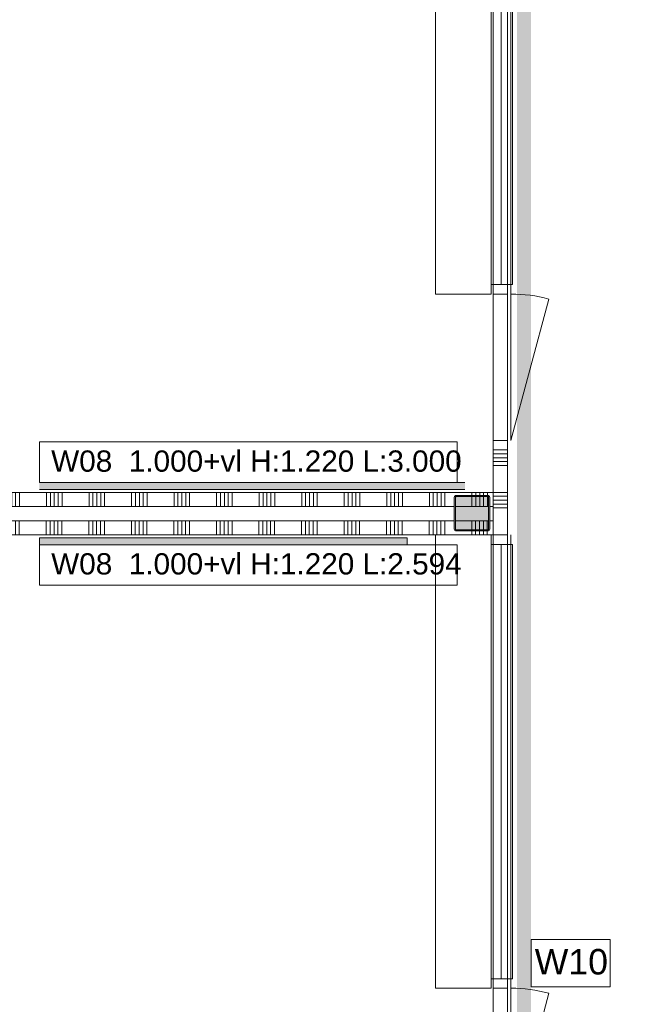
# Model space of a CAD drawing. Header units: millimetres. Extents: x -850 to 154668, y -80343 to 71019.
# Tile 119 of 147: x 5511 to 9795, y 52297 to 59246. Entities that reach past the tile are written whole.
import ezdxf

# ---------------------------------------------------------------- set-up
doc = ezdxf.new("R2010")
doc.units = ezdxf.units.MM
doc.header["$MEASUREMENT"] = 0
for name, color, linetype in [('Info Wandafwerking aanduiding', 7, 'Continuous'), ('New_22 NC Binnenwanden', 7, 'Continuous'), ('New_22 NC Binnenwanden Deuren', 7, 'Continuous'), ('New_22 NC Binnenwanden Doorsnede-arcering', 7, 'Continuous'), ('New_22 NC Binnenwanden Ramen', 7, 'Continuous'), ('New_42 Binnenwandafw', 7, 'Continuous'), ('New_42 Binnenwandafw Doorsnede-arcering', 7, 'Continuous'), ('New_Info Wandafwerking aanduiding', 7, 'Continuous'), ('New_Info Wandafwerking aanduiding Doorsnede-arcering', 7, 'Continuous'), ('New_Z Ruimtefuncties Zone omranding', 7, 'Continuous'), ('S-COLS-____-OTLN.RVT S', 7, 'Continuous'), ('S-COLS-____-OTLN.RVT S 2D arcering', 7, 'Continuous')]:
    doc.layers.add(name, color=color, linetype=linetype)
doc.styles.add('GENERATED_STYLE_1', font='arial.ttf')

# ---------------------------------------------------------------- blocks, each defined once
blk = doc.blocks.new('*X292')
at = {"layer": 'New_22 NC Binnenwanden Doorsnede-arcering', "color": 254, "linetype": 'Continuous', "lineweight": 0, "true_color": 0xe9ebeb}
for p, q in [((27.4, 55910), (27.4, 55874.9)), ((54.9, 55910), (54.9, 55885)), ((82.3, 55910), (82.3, 55885)), ((109.7, 55910), (109.7, 55885)), ((300, 55910), (300, 55810)), ((327.4, 55910), (327.4, 55810)), ((354.9, 55910), (354.9, 55810)), ((382.3, 55910), (382.3, 55810)), ((409.7, 55910), (409.7, 55810)), ((600, 55910), (600, 55810)), ((627.4, 55910), (627.4, 55810)), ((654.9, 55910), (654.9, 55810)), ((682.3, 55910), (682.3, 55810)), ((709.7, 55910), (709.7, 55810)), ((900, 55910), (900, 55810)), ((927.4, 55910), (927.4, 55810)), ((954.9, 55910), (954.9, 55810)), ((982.3, 55910), (982.3, 55810)), ((1009.7, 55910), (1009.7, 55810)), ((1200, 55910), (1200, 55810)), ((1227.4, 55910), (1227.4, 55810)), ((1254.9, 55910), (1254.9, 55810)), ((1282.3, 55910), (1282.3, 55810)), ((1309.7, 55910), (1309.7, 55810)), ((1500, 55910), (1500, 55810)), ((1527.4, 55910), (1527.4, 55810)), ((1554.9, 55910), (1554.9, 55810)), ((1582.3, 55910), (1582.3, 55810)), ((1609.7, 55910), (1609.7, 55810)), ((1800, 55910), (1800, 55810)), ((1827.4, 55910), (1827.4, 55810)), ((1854.9, 55910), (1854.9, 55810)), ((1882.3, 55910), (1882.3, 55810)), ((1909.7, 55910), (1909.7, 55810)), ((2100, 55910), (2100, 55810)), ((2127.4, 55910), (2127.4, 55810)), ((2154.9, 55910), (2154.9, 55810)), ((2182.3, 55910), (2182.3, 55810)), ((2209.7, 55910), (2209.7, 55810)), ((2400, 55910), (2400, 55810)), ((2427.4, 55910), (2427.4, 55810)), ((2454.9, 55910), (2454.9, 55810)), ((2482.3, 55910), (2482.3, 55810)), ((2509.7, 55910), (2509.7, 55810)), ((2700, 55910), (2700, 55810)), ((2727.4, 55910), (2727.4, 55810)), ((2754.9, 55910), (2754.9, 55810)), ((2782.3, 55910), (2782.3, 55810)), ((2809.7, 55910), (2809.7, 55810)), ((3000, 55910), (3000, 55810)), ((3027.4, 55910), (3027.4, 55810)), ((3054.9, 55910), (3054.9, 55810)), ((3082.3, 55910), (3082.3, 55810)), ((3109.7, 55910), (3109.7, 55810)), ((3300, 55910), (3300, 55810)), ((3327.4, 55910), (3327.4, 55810)), ((3354.9, 55910), (3354.9, 55810)), ((3382.3, 55910), (3382.3, 55810)), ((3409.7, 55910), (3409.7, 55810)), ((3600, 55910), (3600, 55810)), ((3627.4, 55910), (3627.4, 55810)), ((3654.9, 55910), (3654.9, 55810)), ((3682.3, 55910), (3682.3, 55810)), ((3709.7, 55910), (3709.7, 55810)), ((3900, 55910), (3900, 55810)), ((3927.4, 55910), (3927.4, 55810)), ((3954.9, 55910), (3954.9, 55810)), ((3982.3, 55910), (3982.3, 55810)), ((4009.7, 55910), (4009.7, 55810)), ((4200, 55910), (4200, 55810)), ((4227.4, 55910), (4227.4, 55810)), ((4254.9, 55910), (4254.9, 55810)), ((4282.3, 55910), (4282.3, 55810)), ((4309.7, 55910), (4309.7, 55810)), ((4500, 55910), (4500, 55810)), ((4527.4, 55910), (4527.4, 55810)), ((4554.9, 55910), (4554.9, 55810)), ((4582.3, 55910), (4582.3, 55810)), ((4609.7, 55910), (4609.7, 55810)), ((4800, 55910), (4800, 55810)), ((4827.4, 55910), (4827.4, 55810)), ((4854.9, 55910), (4854.9, 55810)), ((4882.3, 55910), (4882.3, 55810)), ((4909.7, 55910), (4909.7, 55810)), ((5100, 55910), (5100, 55810)), ((5127.4, 55910), (5127.4, 55810)), ((5154.9, 55910), (5154.9, 55810)), ((5182.3, 55910), (5182.3, 55810)), ((5209.7, 55910), (5209.7, 55810)), ((5400, 55910), (5400, 55810)), ((5427.4, 55910), (5427.4, 55810)), ((5454.9, 55910), (5454.9, 55810)), ((5482.3, 55910), (5482.3, 55810)), ((5509.7, 55910), (5509.7, 55810)), ((5700, 55910), (5700, 55810)), ((5727.4, 55910), (5727.4, 55810)), ((5754.9, 55910), (5754.9, 55810)), ((5782.3, 55910), (5782.3, 55810)), ((5809.7, 55910), (5809.7, 55810)), ((6000, 55910), (6000, 55810)), ((6027.4, 55910), (6027.4, 55810)), ((6054.9, 55910), (6054.9, 55810)), ((6082.3, 55910), (6082.3, 55810)), ((6109.7, 55910), (6109.7, 55810)), ((6300, 55910), (6300, 55810)), ((6327.4, 55910), (6327.4, 55810)), ((6354.9, 55910), (6354.9, 55810)), ((6382.3, 55910), (6382.3, 55810)), ((6409.7, 55910), (6409.7, 55810)), ((6600, 55910), (6600, 55810)), ((6627.4, 55910), (6627.4, 55810)), ((6654.9, 55910), (6654.9, 55810)), ((6682.3, 55910), (6682.3, 55810)), ((6709.7, 55910), (6709.7, 55810)), ((6900, 55910), (6900, 55810)), ((6927.4, 55910), (6927.4, 55810)), ((6954.9, 55910), (6954.9, 55810)), ((6982.3, 55910), (6982.3, 55810)), ((7009.7, 55910), (7009.7, 55810)), ((7200, 55910), (7200, 55810)), ((7227.4, 55910), (7227.4, 55810)), ((7254.9, 55910), (7254.9, 55810)), ((7282.3, 55910), (7282.3, 55810)), ((7309.7, 55910), (7309.7, 55810)), ((7500, 55910), (7500, 55810)), ((7527.4, 55910), (7527.4, 55810)), ((7554.9, 55910), (7554.9, 55810)), ((7582.3, 55910), (7582.3, 55810)), ((7609.7, 55910), (7609.7, 55810)), ((7800, 55910), (7800, 55810)), ((7827.4, 55910), (7827.4, 55810)), ((7854.9, 55910), (7854.9, 55810)), ((7882.3, 55910), (7882.3, 55810)), ((7909.7, 55910), (7909.7, 55810)), ((8100, 55910), (8100, 55810)), ((8127.4, 55910), (8127.4, 55810)), ((8154.9, 55910), (8154.9, 55810)), ((8182.3, 55910), (8182.3, 55810)), ((8209.7, 55910), (8209.7, 55810)), ((8400, 55910), (8400, 55810)), ((8427.4, 55910), (8427.4, 55810)), ((8454.9, 55910), (8454.9, 55810)), ((8482.3, 55910), (8482.3, 55810)), ((8509.7, 55910), (8509.7, 55810)), ((8700, 55910), (8700, 55885)), ((8727.4, 55910), (8727.4, 55885)), ((8754.9, 55910), (8754.9, 55885)), ((8782.3, 55910), (8782.3, 55885)), ((8809.7, 55910), (8809.7, 55884.7))]:
    blk.add_line(p, q, dxfattribs=at)
blk = doc.blocks.new('*X293')
at = {"layer": 'New_22 NC Binnenwanden Doorsnede-arcering', "color": 254, "linetype": 'Continuous', "lineweight": 0, "true_color": 0xe9ebeb}
for p, q in [((54.9, 55877), (54.9, 55810)), ((82.3, 55877), (82.3, 55810)), ((109.7, 55877), (109.7, 55810))]:
    blk.add_line(p, q, dxfattribs=at)
blk = doc.blocks.new('*X294')
at = {"layer": 'New_22 NC Binnenwanden Doorsnede-arcering', "color": 254, "linetype": 'Continuous', "lineweight": 0, "true_color": 0xe9ebeb}
for p, q in [((8700, 55877), (8700, 55810)), ((8727.4, 55877), (8727.4, 55810)), ((8754.9, 55877), (8754.9, 55810)), ((8782.3, 55877), (8782.3, 55810)), ((8809.7, 55876.7), (8809.7, 55810))]:
    blk.add_line(p, q, dxfattribs=at)
blk = doc.blocks.new('Wall_69_1', base_point=(8850, 55910))
at = {"layer": 'New_22 NC Binnenwanden', "color": 8, "linetype": 'Continuous', "lineweight": 0, "true_color": 0x778488, "flags": 128}
for points in [[(8850, 55910), (0, 55910)], [(0, 55810), (0, 55910)], [(8850, 55810), (8850, 55910)], [(0, 55810), (25, 55810)], [(33, 55810), (267, 55810)], [(275, 55810), (8575, 55810)], [(8583, 55810), (8817, 55810)], [(8825, 55810), (8850, 55810)]]:
    blk.add_lwpolyline(points, dxfattribs=at)
at = {"layer": 'New_22 NC Binnenwanden', "color": 8, "lineweight": 0, "true_color": 0x778488}
for name in ['*X292', '*X293', '*X294']:
    blk.add_blockref(name, (0, 0), dxfattribs=at)
blk = doc.blocks.new('*X296')
at = {"layer": 'New_22 NC Binnenwanden Doorsnede-arcering', "color": 254, "linetype": 'Continuous', "lineweight": 0, "true_color": 0xe9ebeb}
for p, q in [((298.5, 55710), (298.5, 55635.6)), ((326, 55710), (326, 55635.6)), ((353.4, 55710), (353.4, 55635.6)), ((380.8, 55710), (380.8, 55635.6)), ((408.3, 55710), (408.3, 55635.6)), ((598.5, 55710), (598.5, 55635.6)), ((626, 55710), (626, 55635.6)), ((653.4, 55710), (653.4, 55635.6)), ((680.8, 55710), (680.8, 55635.6)), ((708.3, 55710), (708.3, 55635.6)), ((898.5, 55710), (898.5, 55635.6)), ((926, 55710), (926, 55635.6)), ((953.4, 55710), (953.4, 55635.6)), ((980.8, 55710), (980.8, 55635.6)), ((1008.3, 55710), (1008.3, 55635.6)), ((1198.5, 55710.1), (1198.5, 55635.6)), ((1226, 55710.1), (1226, 55635.6)), ((1253.4, 55710.1), (1253.4, 55635.6)), ((1280.8, 55710.1), (1280.8, 55635.6)), ((1308.3, 55710.1), (1308.3, 55635.6)), ((1498.5, 55710.1), (1498.5, 55635.6)), ((1526, 55710.1), (1526, 55635.6)), ((1553.4, 55710.1), (1553.4, 55635.6)), ((1580.8, 55710.1), (1580.8, 55635.6)), ((1608.3, 55710.1), (1608.3, 55635.6)), ((1798.5, 55710.1), (1798.5, 55635.6)), ((1826, 55710.1), (1826, 55635.6)), ((1853.4, 55710.1), (1853.4, 55635.6)), ((1880.8, 55710.1), (1880.8, 55635.6)), ((1908.3, 55710.1), (1908.3, 55635.6)), ((2098.5, 55710.1), (2098.5, 55635.6)), ((2126, 55710.1), (2126, 55635.6)), ((2153.4, 55710.1), (2153.4, 55635.6)), ((2180.8, 55710.1), (2180.8, 55635.6)), ((2208.3, 55710.1), (2208.3, 55635.6)), ((2398.5, 55710.1), (2398.5, 55635.6)), ((2426, 55710.1), (2426, 55635.6)), ((2453.4, 55710.1), (2453.4, 55635.6)), ((2480.8, 55710.1), (2480.8, 55635.6)), ((2508.3, 55710.1), (2508.3, 55635.6)), ((2698.5, 55710.1), (2698.5, 55635.6)), ((2726, 55710.1), (2726, 55635.6)), ((2753.4, 55710.1), (2753.4, 55635.6)), ((2780.8, 55710.1), (2780.8, 55635.6)), ((2808.3, 55710.1), (2808.3, 55635.6)), ((2998.5, 55710.1), (2998.5, 55635.6)), ((3026, 55710.1), (3026, 55635.6)), ((3053.4, 55710.1), (3053.4, 55635.6)), ((3080.8, 55710.1), (3080.8, 55635.6)), ((3108.3, 55710.1), (3108.3, 55635.6)), ((3298.5, 55710.1), (3298.5, 55635.6)), ((3326, 55710.1), (3326, 55635.6)), ((3353.4, 55710.1), (3353.4, 55635.6)), ((3380.8, 55710.1), (3380.8, 55635.6)), ((3408.3, 55710.1), (3408.3, 55635.6)), ((3598.5, 55710.1), (3598.5, 55635.6)), ((3626, 55710.1), (3626, 55635.6)), ((3653.4, 55710.1), (3653.4, 55635.6)), ((3680.8, 55710.1), (3680.8, 55635.6)), ((3708.3, 55710.1), (3708.3, 55635.6)), ((3898.5, 55710.1), (3898.5, 55635.6)), ((3926, 55710.1), (3926, 55635.6)), ((3953.4, 55710.1), (3953.4, 55635.6)), ((3980.8, 55710.1), (3980.8, 55635.6)), ((4008.3, 55710.1), (4008.3, 55635.6)), ((4198.5, 55710.1), (4198.5, 55635.7)), ((4226, 55710.1), (4226, 55635.7)), ((4253.4, 55710.1), (4253.4, 55635.7)), ((4280.8, 55710.1), (4280.8, 55635.7)), ((4308.3, 55710.1), (4308.3, 55635.7)), ((4498.5, 55710.1), (4498.5, 55635.7)), ((4526, 55710.1), (4526, 55635.7)), ((4553.4, 55710.1), (4553.4, 55635.7)), ((4580.8, 55710.1), (4580.8, 55635.7)), ((4608.3, 55710.1), (4608.3, 55635.7)), ((4798.5, 55710.2), (4798.5, 55635.7)), ((4826, 55710.2), (4826, 55635.7)), ((4853.4, 55710.2), (4853.4, 55635.7)), ((4880.8, 55710.2), (4880.8, 55635.7)), ((4908.3, 55710.2), (4908.3, 55635.7)), ((5098.5, 55710.2), (5098.5, 55635.7)), ((5126, 55710.2), (5126, 55635.7)), ((5153.4, 55710.2), (5153.4, 55635.7)), ((5180.8, 55710.2), (5180.8, 55635.7)), ((5208.3, 55710.2), (5208.3, 55635.7)), ((5398.5, 55710.2), (5398.5, 55635.7)), ((5426, 55710.2), (5426, 55635.7)), ((5453.4, 55710.2), (5453.4, 55635.7)), ((5480.8, 55710.2), (5480.8, 55635.7)), ((5508.3, 55710.2), (5508.3, 55635.7)), ((5698.5, 55710.2), (5698.5, 55635.7)), ((5726, 55710.2), (5726, 55635.7)), ((5753.4, 55710.2), (5753.4, 55635.7)), ((5780.8, 55710.2), (5780.8, 55635.7)), ((5808.3, 55710.2), (5808.3, 55635.7)), ((5998.5, 55710.2), (5998.5, 55635.7)), ((6026, 55710.2), (6026, 55635.7)), ((6053.4, 55710.2), (6053.4, 55635.7)), ((6080.8, 55710.2), (6080.8, 55635.7)), ((6108.3, 55710.2), (6108.3, 55635.7)), ((6298.5, 55710.2), (6298.5, 55635.7)), ((6326, 55710.2), (6326, 55635.7)), ((6353.4, 55710.2), (6353.4, 55635.7)), ((6380.8, 55710.2), (6380.8, 55635.7)), ((6408.3, 55710.2), (6408.3, 55635.7)), ((6598.5, 55710.2), (6598.5, 55635.7)), ((6626, 55710.2), (6626, 55635.7)), ((6653.4, 55710.2), (6653.4, 55635.7)), ((6680.8, 55710.2), (6680.8, 55635.7)), ((6708.3, 55710.2), (6708.3, 55635.7)), ((6898.5, 55710.2), (6898.5, 55635.7)), ((6926, 55710.2), (6926, 55635.7)), ((6953.4, 55710.2), (6953.4, 55635.7)), ((6980.8, 55710.2), (6980.8, 55635.7)), ((7008.3, 55710.2), (7008.3, 55635.7)), ((7198.5, 55710.2), (7198.5, 55635.7)), ((7226, 55710.2), (7226, 55635.7)), ((7253.4, 55710.2), (7253.4, 55635.7)), ((7280.8, 55710.2), (7280.8, 55635.7)), ((7308.3, 55710.2), (7308.3, 55635.7)), ((7498.5, 55710.2), (7498.5, 55635.7)), ((7526, 55710.2), (7526, 55635.7)), ((7553.4, 55710.2), (7553.4, 55635.7)), ((7580.8, 55710.2), (7580.8, 55635.7)), ((7608.3, 55710.2), (7608.3, 55635.7)), ((7798.5, 55710.2), (7798.5, 55635.8)), ((7826, 55710.2), (7826, 55635.8)), ((7853.4, 55710.2), (7853.4, 55635.8)), ((7880.8, 55710.2), (7880.8, 55635.8)), ((7908.3, 55710.2), (7908.3, 55635.8)), ((8098.5, 55710.2), (8098.5, 55635.8)), ((8126, 55710.2), (8126, 55635.8)), ((8153.4, 55710.2), (8153.4, 55635.8)), ((8180.8, 55710.2), (8180.8, 55635.8)), ((8208.3, 55710.2), (8208.3, 55635.8)), ((8398.5, 55710.2), (8398.5, 55635.8)), ((8426, 55710.2), (8426, 55635.8)), ((8453.4, 55710.2), (8453.4, 55635.8)), ((8480.8, 55710.2), (8480.8, 55635.8)), ((8508.3, 55710.2), (8508.3, 55635.8)), ((26, 55648.7), (26, 55635.5)), ((26, 55635.5), (26, 55610)), ((53.4, 55635), (53.4, 55610)), ((80.8, 55635), (80.8, 55610)), ((108.3, 55635), (108.3, 55610)), ((298.5, 55635.6), (298.5, 55610)), ((326, 55635.6), (326, 55610)), ((353.4, 55635.6), (353.4, 55610)), ((380.8, 55635.6), (380.8, 55610)), ((408.3, 55635.6), (408.3, 55610)), ((598.5, 55635.6), (598.5, 55610)), ((626, 55635.6), (626, 55610)), ((653.4, 55635.6), (653.4, 55610)), ((680.8, 55635.6), (680.8, 55610)), ((708.3, 55635.6), (708.3, 55610)), ((898.5, 55635.6), (898.5, 55610)), ((926, 55635.6), (926, 55610)), ((953.4, 55635.6), (953.4, 55610)), ((980.8, 55635.6), (980.8, 55610)), ((1008.3, 55635.6), (1008.3, 55610)), ((1198.5, 55635.6), (1198.5, 55610.1)), ((1226, 55635.6), (1226, 55610.1)), ((1253.4, 55635.6), (1253.4, 55610.1)), ((1280.8, 55635.6), (1280.8, 55610.1)), ((1308.3, 55635.6), (1308.3, 55610.1)), ((1498.5, 55635.6), (1498.5, 55610.1)), ((1526, 55635.6), (1526, 55610.1)), ((1553.4, 55635.6), (1553.4, 55610.1)), ((1580.8, 55635.6), (1580.8, 55610.1)), ((1608.3, 55635.6), (1608.3, 55610.1)), ((1798.5, 55635.6), (1798.5, 55610.1)), ((1826, 55635.6), (1826, 55610.1)), ((1853.4, 55635.6), (1853.4, 55610.1)), ((1880.8, 55635.6), (1880.8, 55610.1)), ((1908.3, 55635.6), (1908.3, 55610.1)), ((2098.5, 55635.6), (2098.5, 55610.1)), ((2126, 55635.6), (2126, 55610.1)), ((2153.4, 55635.6), (2153.4, 55610.1)), ((2180.8, 55635.6), (2180.8, 55610.1)), ((2208.3, 55635.6), (2208.3, 55610.1)), ((2398.5, 55635.6), (2398.5, 55610.1)), ((2426, 55635.6), (2426, 55610.1)), ((2453.4, 55635.6), (2453.4, 55610.1)), ((2480.8, 55635.6), (2480.8, 55610.1)), ((2508.3, 55635.6), (2508.3, 55610.1)), ((2698.5, 55635.6), (2698.5, 55610.1)), ((2726, 55635.6), (2726, 55610.1)), ((2753.4, 55635.6), (2753.4, 55610.1)), ((2780.8, 55635.6), (2780.8, 55610.1)), ((2808.3, 55635.6), (2808.3, 55610.1)), ((2998.5, 55635.6), (2998.5, 55610.1)), ((3026, 55635.6), (3026, 55610.1)), ((3053.4, 55635.6), (3053.4, 55610.1)), ((3080.8, 55635.6), (3080.8, 55610.1)), ((3108.3, 55635.6), (3108.3, 55610.1)), ((3298.5, 55635.6), (3298.5, 55610.1)), ((3326, 55635.6), (3326, 55610.1)), ((3353.4, 55635.6), (3353.4, 55610.1)), ((3380.8, 55635.6), (3380.8, 55610.1)), ((3408.3, 55635.6), (3408.3, 55610.1)), ((3598.5, 55635.6), (3598.5, 55610.1)), ((3626, 55635.6), (3626, 55610.1)), ((3653.4, 55635.6), (3653.4, 55610.1)), ((3680.8, 55635.6), (3680.8, 55610.1)), ((3708.3, 55635.6), (3708.3, 55610.1)), ((3898.5, 55635.6), (3898.5, 55610.1)), ((3926, 55635.6), (3926, 55610.1)), ((3953.4, 55635.6), (3953.4, 55610.1)), ((3980.8, 55635.6), (3980.8, 55610.1)), ((4008.3, 55635.6), (4008.3, 55610.1)), ((4198.5, 55635.7), (4198.5, 55610.1)), ((4226, 55635.7), (4226, 55610.1)), ((4253.4, 55635.7), (4253.4, 55610.1)), ((4280.8, 55635.7), (4280.8, 55610.1)), ((4308.3, 55635.7), (4308.3, 55610.1)), ((4498.5, 55635.7), (4498.5, 55610.1)), ((4526, 55635.7), (4526, 55610.1)), ((4553.4, 55635.7), (4553.4, 55610.1)), ((4580.8, 55635.7), (4580.8, 55610.1)), ((4608.3, 55635.7), (4608.3, 55610.1)), ((4798.5, 55635.7), (4798.5, 55610.2)), ((4826, 55635.7), (4826, 55610.2)), ((4853.4, 55635.7), (4853.4, 55610.2)), ((4880.8, 55635.7), (4880.8, 55610.2)), ((4908.3, 55635.7), (4908.3, 55610.2)), ((5098.5, 55635.7), (5098.5, 55610.2)), ((5126, 55635.7), (5126, 55610.2)), ((5153.4, 55635.7), (5153.4, 55610.2)), ((5180.8, 55635.7), (5180.8, 55610.2)), ((5208.3, 55635.7), (5208.3, 55610.2)), ((5398.5, 55635.7), (5398.5, 55610.2)), ((5426, 55635.7), (5426, 55610.2)), ((5453.4, 55635.7), (5453.4, 55610.2)), ((5480.8, 55635.7), (5480.8, 55610.2)), ((5508.3, 55635.7), (5508.3, 55610.2)), ((5698.5, 55635.7), (5698.5, 55610.2)), ((5726, 55635.7), (5726, 55610.2)), ((5753.4, 55635.7), (5753.4, 55610.2)), ((5780.8, 55635.7), (5780.8, 55610.2)), ((5808.3, 55635.7), (5808.3, 55610.2)), ((5998.5, 55635.7), (5998.5, 55610.2)), ((6026, 55635.7), (6026, 55610.2)), ((6053.4, 55635.7), (6053.4, 55610.2)), ((6080.8, 55635.7), (6080.8, 55610.2)), ((6108.3, 55635.7), (6108.3, 55610.2)), ((6298.5, 55635.7), (6298.5, 55610.2)), ((6326, 55635.7), (6326, 55610.2)), ((6353.4, 55635.7), (6353.4, 55610.2)), ((6380.8, 55635.7), (6380.8, 55610.2)), ((6408.3, 55635.7), (6408.3, 55610.2)), ((6598.5, 55635.7), (6598.5, 55610.2)), ((6626, 55635.7), (6626, 55610.2)), ((6653.4, 55635.7), (6653.4, 55610.2)), ((6680.8, 55635.7), (6680.8, 55610.2)), ((6708.3, 55635.7), (6708.3, 55610.2)), ((6898.5, 55635.7), (6898.5, 55610.2)), ((6926, 55635.7), (6926, 55610.2)), ((6953.4, 55635.7), (6953.4, 55610.2)), ((6980.8, 55635.7), (6980.8, 55610.2)), ((7008.3, 55635.7), (7008.3, 55610.2)), ((7198.5, 55635.7), (7198.5, 55610.2)), ((7226, 55635.7), (7226, 55610.2)), ((7253.4, 55635.7), (7253.4, 55610.2)), ((7280.8, 55635.7), (7280.8, 55610.2)), ((7308.3, 55635.7), (7308.3, 55610.2)), ((7498.5, 55635.7), (7498.5, 55610.2)), ((7526, 55635.7), (7526, 55610.2)), ((7553.4, 55635.7), (7553.4, 55610.2)), ((7580.8, 55635.7), (7580.8, 55610.2)), ((7608.3, 55635.7), (7608.3, 55610.2)), ((7798.5, 55635.8), (7798.5, 55610.2)), ((7826, 55635.8), (7826, 55610.2)), ((7853.4, 55635.8), (7853.4, 55610.2)), ((7880.8, 55635.8), (7880.8, 55610.2)), ((7908.3, 55635.8), (7908.3, 55610.2)), ((8098.5, 55635.8), (8098.5, 55610.2)), ((8126, 55635.8), (8126, 55610.2)), ((8153.4, 55635.8), (8153.4, 55610.2)), ((8180.8, 55635.8), (8180.8, 55610.2)), ((8208.3, 55635.8), (8208.3, 55610.2)), ((8398.5, 55635.8), (8398.5, 55610.2)), ((8426, 55635.8), (8426, 55610.2)), ((8453.4, 55635.8), (8453.4, 55610.2)), ((8480.8, 55635.8), (8480.8, 55610.2)), ((8508.3, 55635.8), (8508.3, 55610.2)), ((8698.5, 55635), (8698.5, 55610.3)), ((8726, 55635), (8726, 55610.3)), ((8753.4, 55635), (8753.4, 55610.3)), ((8780.8, 55635), (8780.8, 55610.3)), ((8808.3, 55635), (8808.3, 55610.3))]:
    blk.add_line(p, q, dxfattribs=at)
blk = doc.blocks.new('*X297')
at = {"layer": 'New_22 NC Binnenwanden Doorsnede-arcering', "color": 254, "linetype": 'Continuous', "lineweight": 0, "true_color": 0xe9ebeb}
for p, q in [((53.4, 55710), (53.4, 55643)), ((80.8, 55710), (80.8, 55643)), ((108.3, 55710), (108.3, 55643))]:
    blk.add_line(p, q, dxfattribs=at)
blk = doc.blocks.new('*X298')
at = {"layer": 'New_22 NC Binnenwanden Doorsnede-arcering', "color": 254, "linetype": 'Continuous', "lineweight": 0, "true_color": 0xe9ebeb}
for p, q in [((8698.5, 55710.3), (8698.5, 55643)), ((8726, 55710.3), (8726, 55643)), ((8753.4, 55710.3), (8753.4, 55643)), ((8780.8, 55710.3), (8780.8, 55643)), ((8808.3, 55710.3), (8808.3, 55643))]:
    blk.add_line(p, q, dxfattribs=at)
blk = doc.blocks.new('Wall_70_1', base_point=(8850, 55610.3))
at = {"layer": 'New_22 NC Binnenwanden', "color": 8, "linetype": 'Continuous', "lineweight": 0, "true_color": 0x778488, "flags": 128}
for points in [[(25, 55710), (0, 55710)], [(0, 55610), (0, 55710)], [(267, 55710), (33, 55710)], [(8575, 55710.2), (275, 55710)], [(8817, 55710.3), (8583, 55710.2)], [(8850, 55710.3), (8825, 55710.3)], [(8850, 55610.3), (8850, 55710.3)], [(0, 55610), (8850, 55610.3)]]:
    blk.add_lwpolyline(points, dxfattribs=at)
at = {"layer": 'New_22 NC Binnenwanden', "color": 8, "lineweight": 0, "true_color": 0x778488}
for name in ['*X296', '*X297', '*X298']:
    blk.add_blockref(name, (0, 0), dxfattribs=at)
blk = doc.blocks.new('Wall_368_1', base_point=(8650, 55910))
at = {"layer": 'New_42 Binnenwandafw Doorsnede-arcering', "linetype": 'Continuous', "lineweight": 0, "true_color": 0x934451}
blk.add_hatch(color=15, dxfattribs=at).paths.add_polyline_path([(8650, 55980), (5650, 55980), (5650, 55930), (8650, 55930)])
at = {"layer": 'New_42 Binnenwandafw', "color": 15, "linetype": 'Continuous', "lineweight": 0, "true_color": 0x934451, "flags": 128}
for points in [[(8650, 55980), (5650, 55980)], [(5650, 55930), (8650, 55930)]]:
    blk.add_lwpolyline(points, dxfattribs=at)
blk = doc.blocks.new('Wall_370_1', base_point=(8244, 55610.2))
at = {"layer": 'New_42 Binnenwandafw Doorsnede-arcering', "linetype": 'Continuous', "lineweight": 0, "true_color": 0x934451}
blk.add_hatch(color=15, dxfattribs=at).paths.add_polyline_path([(8244, 55590.2), (5650, 55590), (5650, 55540), (8244, 55540.2)])
at = {"layer": 'New_42 Binnenwandafw', "color": 15, "linetype": 'Continuous', "lineweight": 0, "true_color": 0x934451, "flags": 128}
for points in [[(8244, 55590.2), (5650, 55590)], [(5650, 55590), (5650, 55540)], [(5650, 55540), (8244, 55540.2)], [(8244, 55540.2), (8244, 55590.2)]]:
    blk.add_lwpolyline(points, dxfattribs=at)
blk = doc.blocks.new('Column 19[19]_1', base_point=(0.5, 3))
at = {"layer": 'S-COLS-____-OTLN.RVT S 2D arcering', "linetype": 'Continuous', "lineweight": 0, "true_color": 0x778488}
h = blk.add_hatch(color=8, dxfattribs=at)
h.paths.add_polyline_path([(8575.5, 55651), (8576.5, 55646), (8579.3, 55641.8), (8583.5, 55638.9), (8588.5, 55638), (8812.5, 55638), (8817.5, 55638.9), (8821.7, 55641.8), (8824.5, 55646), (8825.5, 55651), (8825.5, 55875), (8824.5, 55879.9), (8821.7, 55884.1), (8817.5, 55887), (8812.5, 55888), (8588.5, 55888), (8583.5, 55887), (8579.3, 55884.1), (8576.5, 55879.9), (8575.5, 55875)])
h.paths.add_polyline_path([(8812.5, 55646), (8588.5, 55646), (8586.6, 55646.3), (8585, 55647.4), (8583.9, 55649), (8583.5, 55651), (8583.5, 55875), (8583.9, 55876.9), (8585, 55878.5), (8586.6, 55879.6), (8588.5, 55880), (8812.5, 55880), (8814.4, 55879.6), (8816.1, 55878.5), (8817.1, 55876.9), (8817.5, 55875), (8817.5, 55651), (8817.1, 55649), (8816.1, 55647.4), (8814.4, 55646.3)], flags=0)
blk.add_hatch(color=8, dxfattribs=at).paths.add_polyline_path([(8812.5, 55880), (8588.5, 55880), (8586.6, 55879.6), (8585, 55878.5), (8583.9, 55876.9), (8583.5, 55875), (8583.5, 55651), (8583.9, 55649), (8585, 55647.4), (8586.6, 55646.3), (8588.5, 55646), (8812.5, 55646), (8814.4, 55646.3), (8816.1, 55647.4), (8817.1, 55649), (8817.5, 55651), (8817.5, 55875), (8817.1, 55876.9), (8816.1, 55878.5), (8814.4, 55879.6)])
at = {"layer": 'S-COLS-____-OTLN.RVT S', "color": 1, "linetype": 'Continuous', "lineweight": 0}
for p, q in [((8576.5, 55879.9), (8575.5, 55875)), ((8579.3, 55884.1), (8576.5, 55879.9)), ((8583.5, 55887), (8579.3, 55884.1)), ((8588.5, 55888), (8583.5, 55887)), ((8583.5, 55875), (8583.9, 55876.9)), ((8583.9, 55876.9), (8585, 55878.5)), ((8585, 55878.5), (8586.6, 55879.6)), ((8586.6, 55879.6), (8588.5, 55880)), ((8812.5, 55888), (8588.5, 55888)), ((8588.5, 55880), (8812.5, 55880)), ((8817.5, 55887), (8812.5, 55888)), ((8812.5, 55880), (8814.4, 55879.6)), ((8814.4, 55879.6), (8816.1, 55878.5)), ((8816.1, 55878.5), (8817.1, 55876.9)), ((8817.1, 55876.9), (8817.5, 55875)), ((8821.7, 55884.1), (8817.5, 55887)), ((8824.5, 55879.9), (8821.7, 55884.1)), ((8825.5, 55875), (8824.5, 55879.9)), ((8575.5, 55875), (8575.5, 55651)), ((8583.5, 55651), (8583.5, 55875)), ((8817.5, 55875), (8817.5, 55651)), ((8825.5, 55651), (8825.5, 55875)), ((8575.5, 55651), (8576.5, 55646)), ((8576.5, 55646), (8579.3, 55641.8)), ((8579.3, 55641.8), (8583.5, 55638.9)), ((8583.9, 55649), (8583.5, 55651)), ((8583.5, 55638.9), (8588.5, 55638)), ((8585, 55647.4), (8583.9, 55649)), ((8586.6, 55646.3), (8585, 55647.4)), ((8588.5, 55646), (8586.6, 55646.3)), ((8812.5, 55646), (8588.5, 55646)), ((8588.5, 55638), (8812.5, 55638)), ((8814.4, 55646.3), (8812.5, 55646)), ((8812.5, 55638), (8817.5, 55638.9)), ((8816.1, 55647.4), (8814.4, 55646.3)), ((8817.1, 55649), (8816.1, 55647.4)), ((8817.5, 55651), (8817.1, 55649)), ((8817.5, 55638.9), (8821.7, 55641.8)), ((8821.7, 55641.8), (8824.5, 55646)), ((8824.5, 55646), (8825.5, 55651))]:
    blk.add_line(p, q, dxfattribs=at)
blk = doc.blocks.new('*X2863')
at = {"layer": 'New_22 NC Binnenwanden Doorsnede-arcering', "color": 254, "linetype": 'Continuous', "lineweight": 0, "true_color": 0xe9ebeb}
for p, q in [((8850, 56209.7), (8916, 56209.7)), ((8850, 56182.3), (8916, 56182.3)), ((8850, 56154.9), (8916, 56154.9)), ((8916, 56209.7), (8950, 56209.7)), ((8916, 56182.3), (8950, 56182.3)), ((8916, 56154.9), (8950, 56154.9)), ((8850, 56127.4), (8916, 56127.4)), ((8850, 56100), (8916, 56100)), ((8916, 56127.4), (8950, 56127.4)), ((8916, 56100), (8950, 56100)), ((8850, 55909.7), (8916, 55909.7)), ((8850, 55882.3), (8916, 55882.3)), ((8916, 55909.7), (8950, 55909.7)), ((8916, 55882.3), (8950, 55882.3)), ((8850, 55854.9), (8916, 55854.9)), ((8850, 55827.4), (8916, 55827.4)), ((8916, 55854.9), (8950, 55854.9)), ((8916, 55827.4), (8950, 55827.4)), ((8850, 55800), (8916, 55800)), ((8916, 55800), (8950, 55800))]:
    blk.add_line(p, q, dxfattribs=at)
blk = doc.blocks.new('#Pui inbouwgarderobe 01')
at = {"layer": 'New_22 NC Binnenwanden Ramen', "color": 9, "linetype": 'Continuous', "lineweight": 0}
for p, q in [((-1600, 0), (-1600, -392)), ((-1533, 0), (-1600, 0)), ((1533, 0), (-1533, 0)), ((1600, 0), (1533, 0)), ((1600, -392), (1600, 0)), ((-1600, -392), (-1533, -392)), ((-1533, -392), (-1533, -513)), ((-1533, -392), (1533, -392)), ((1533, -513), (1533, -392)), ((1533, -392), (1600, -392)), ((-1533, -513), (-1533, -543)), ((1533, -531), (-1533, -531)), ((-1533, -543), (-1515, -543)), ((-1515, -543), (1515, -543)), ((1515, -543), (1533, -543)), ((1533, -543), (1533, -513))]:
    blk.add_line(p, q, dxfattribs=at)
at = {"layer": 'New_22 NC Binnenwanden Ramen', "color": 1, "linetype": 'Continuous', "lineweight": 0}
for p, q in [((1533, -462), (-1533, -462)), ((-1533, -513), (-1533, -543)), ((-1533, -543), (-1533, -513)), ((-1533, -513), (-1533, -543)), ((-1533, -543), (-1533, -513)), ((-1533, -513), (-1533, -543)), ((-1533, -543), (-1533, -513)), ((-1533, -543), (-1515, -543)), ((-1515, -543), (-1533, -543)), ((1515, -543), (1533, -543)), ((1533, -543), (1515, -543)), ((1533, -543), (1533, -513)), ((1533, -513), (1533, -543)), ((1533, -543), (1533, -513))]:
    blk.add_line(p, q, dxfattribs=at)
blk = doc.blocks.new('Rnx verticaal 22')
at = {"layer": 'New_22 NC Binnenwanden Ramen', "color": 1, "linetype": 'Continuous', "lineweight": 0}
for p, q in [((-1600, 0), (-1533, 0)), ((-1533, 0), (-1533, -139)), ((-1533, 0), (1533, 0)), ((1533, -139), (1533, 0)), ((1533, 0), (1600, 0)), ((-1533, -139), (-1600, -139)), ((1533, -139), (-1533, -139)), ((1600, -139), (1533, -139))]:
    blk.add_line(p, q, dxfattribs=at)
at = {"layer": 'New_22 NC Binnenwanden Ramen', "color": 7, "linetype": 'Continuous', "lineweight": 0}
for p, q in [((-1600, -25), (-1600, -125)), ((-1600, -25), (-1600, -125)), ((1600, -25), (1600, -125)), ((1600, -25), (1600, -125))]:
    blk.add_line(p, q, dxfattribs=at)
blk = doc.blocks.new('D1 22')
at = {"layer": 'New_22 NC Binnenwanden Deuren', "color": 1, "linetype": 'Continuous', "lineweight": 0}
for q in [(-481.8, 267.6), (-517, 0)]:
    blk.add_line((517, 0), q, dxfattribs=at)
at = {"layer": 'New_22 NC Binnenwanden Deuren', "color": 7, "linetype": 'Continuous', "lineweight": 0}
for p, q in [((-517, -25), (-517, -125)), ((-517, -25), (-517, -125)), ((517, -25), (517, -125)), ((517, -25), (517, -125))]:
    blk.add_line(p, q, dxfattribs=at)
at = {"layer": 'New_22 NC Binnenwanden Deuren', "color": 1, "linetype": 'Continuous', "lineweight": 0}
blk.add_arc((517, 0), 1034, 165, 180, dxfattribs=at)
blk = doc.blocks.new('Wall_593_1', base_point=(8850, 61710))
at = {"layer": 'New_22 NC Binnenwanden', "color": 8, "linetype": 'Continuous', "lineweight": 0, "true_color": 0x778488}
for p, q in [((8950, 56276), (8850, 56276)), ((8950, 55610.3), (8850, 55610.3))]:
    blk.add_line(p, q, dxfattribs=at)
at = {"layer": 'New_22 NC Binnenwanden', "color": 8, "linetype": 'Continuous', "lineweight": 0, "true_color": 0x778488, "flags": 128}
for points in [[(8850, 56276), (8850, 55610.3)], [(8950, 55610.3), (8950, 56276)]]:
    blk.add_lwpolyline(points, dxfattribs=at)
at = {"layer": 'New_22 NC Binnenwanden', "color": 8, "lineweight": 0, "true_color": 0x778488}
blk.add_blockref('*X2863', (0, 0), dxfattribs=at)
at = {"layer": 'New_22 NC Binnenwanden Deuren', "color": 1, "linetype": 'Continuous', "lineweight": 0, "zscale": 1000, "rotation": 269.9999827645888}
for p in [(8975, 56793), (8975, 51893.2)]:
    blk.add_blockref('D1 22', p, dxfattribs=at)
at = {"layer": 'New_22 NC Binnenwanden Ramen', "color": 1, "linetype": 'Continuous', "lineweight": 0, "xscale": -1.00000000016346, "zscale": 1000, "rotation": 89.99998276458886}
for p in [(8444, 58910), (8444, 54010.2)]:
    blk.add_blockref('#Pui inbouwgarderobe 01', p, dxfattribs=at)
at = {"layer": 'New_22 NC Binnenwanden Ramen', "color": 1, "linetype": 'Continuous', "lineweight": 0, "zscale": 1000, "rotation": 269.9999827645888}
for p in [(8975, 58910), (8975, 54010.3)]:
    blk.add_blockref('Rnx verticaal 22', p, dxfattribs=at)
blk = doc.blocks.new('Wall_737_1', base_point=(9017.5, 67660))
at = {"layer": 'New_Info Wandafwerking aanduiding Doorsnede-arcering', "linetype": 'Continuous', "lineweight": 0}
blk.add_hatch(color=1, dxfattribs=at).paths.add_polyline_path([(9117.5, 26150), (9117.5, 67660), (9017.5, 67660), (9017.5, 26150)])

msp = doc.modelspace()

# ---------------------------------------------------------------- linework, layer by layer
at = {"layer": 'Info Wandafwerking aanduiding', "color": 9, "linetype": 'Continuous', "lineweight": 0, "flags": 128}
for points in [[(5650, 56265.7), (8595.1, 56265.7), (8595.1, 55980), (5650, 55980)], [(5650, 55540), (8595.1, 55540), (8595.1, 55254.3), (5650, 55254.3)]]:
    msp.add_lwpolyline(points, close=True, dxfattribs=at)
at = {"layer": 'New_Info Wandafwerking aanduiding', "color": 9, "linetype": 'Continuous', "lineweight": 0, "flags": 128}
msp.add_lwpolyline([(9117.5, 52753.4), (9674.4, 52753.4), (9674.4, 52420.5), (9117.5, 52420.5)], close=True, dxfattribs=at)
at = {"layer": 'New_Z Ruimtefuncties Zone omranding', "color": 41, "linetype": 'Continuous', "lineweight": 0, "true_color": 0xffeeaa, "flags": 128}
msp.add_lwpolyline([(16850.1, 46110), (16850, 48060), (16141.4, 48060), (16141.4, 52855), (16140, 52855), (16140, 60815), (16750.7, 60815), (17050.7, 60815), (18850, 60815), (18850, 62509.9), (10650, 62510), (10650, 67660), (8947.9, 67660), (8947.9, 64530), (8947.9, 61710), (8950, 61710), (8950, 49810), (8950, 46990), (8950, 41110)], dxfattribs=at)
at = {"layer": 'New_Z Ruimtefuncties Zone omranding', "color": 231, "linetype": 'Continuous', "lineweight": 0, "true_color": 0xf9acba, "flags": 128}
for points in [[(0, 55910), (8850, 55910), (8850, 61610), (8547.9, 61610), (5900, 61610), (5900, 63060), (275, 63060), (0.7, 63060), (0.7, 60535), (0, 60535)], [(0, 55610), (0, 50735), (0, 48760), (3000, 48760), (3000, 48160), (5900, 48160), (5900, 49910), (8575, 49910), (8575, 50735), (8575, 50985), (8850, 50985), (8850, 55610)]]:
    msp.add_lwpolyline(points, close=True, dxfattribs=at)

# ---------------------------------------------------------------- block references
at = {"layer": 'New_22 NC Binnenwanden', "color": 8, "lineweight": 0, "true_color": 0x778488}
for name, p in [('Wall_593_1', (8850, 61710)), ('Wall_69_1', (8850, 55910)), ('Wall_70_1', (8850, 55610.3))]:
    msp.add_blockref(name, p, dxfattribs=at)
at = {"layer": 'New_42 Binnenwandafw', "color": 15, "lineweight": 0, "true_color": 0x934451}
for name, p in [('Wall_368_1', (8650, 55910)), ('Wall_370_1', (8244, 55610.2))]:
    msp.add_blockref(name, p, dxfattribs=at)
at = {"layer": 'New_Info Wandafwerking aanduiding', "color": 1, "lineweight": 0}
msp.add_blockref('Wall_737_1', (9017.5, 67660), dxfattribs=at)
at = {"layer": 'S-COLS-____-OTLN.RVT S', "color": 1, "linetype": 'Continuous', "lineweight": 0}
msp.add_blockref('Column 19[19]_1', (0.5, 3), dxfattribs=at)

# ---------------------------------------------------------------- texts
at = {"layer": 'Info Wandafwerking aanduiding', "color": 2, "linetype": 'Continuous', "lineweight": 0, "char_height": 150, "style": 'GENERATED_STYLE_1'}
for s, insert, attachment_point in [('\\A1;{\\pql;\\fArial|b0|i0|c0|p38; W08 \\fArial|b0|i0|c0|p38; \\fArial|b0|i0|c0|p38;1.000\\fArial|b0|i0|c0|p38;+vl H:\\fArial|b0|i0|c0|p38;1.220\\fArial|b0|i0|c0|p38; L:\\fArial|b0|i0|c0|p38;3.000}', (5675, 56053.9), 7), ('\\A1;{\\pql;\\fArial|b0|i0|c0|p38; W08 \\fArial|b0|i0|c0|p38; \\fArial|b0|i0|c0|p38;1.000\\fArial|b0|i0|c0|p38;+vl H:\\fArial|b0|i0|c0|p38;1.220\\fArial|b0|i0|c0|p38; L:\\fArial|b0|i0|c0|p38;2.594}', (5675, 55480.7), 1)]:
    msp.add_mtext(s, dxfattribs=dict(at, insert=insert, attachment_point=attachment_point))
at = {"layer": 'New_Info Wandafwerking aanduiding', "color": 2, "linetype": 'Continuous', "lineweight": 0, "insert": (9142.5, 52687.2), "char_height": 180, "attachment_point": 1, "style": 'GENERATED_STYLE_1'}
msp.add_mtext('\\A1;{\\pql;\\fArial|b0|i0|c0|p38;W10}', dxfattribs=at)

doc.saveas('drawing.dxf')
